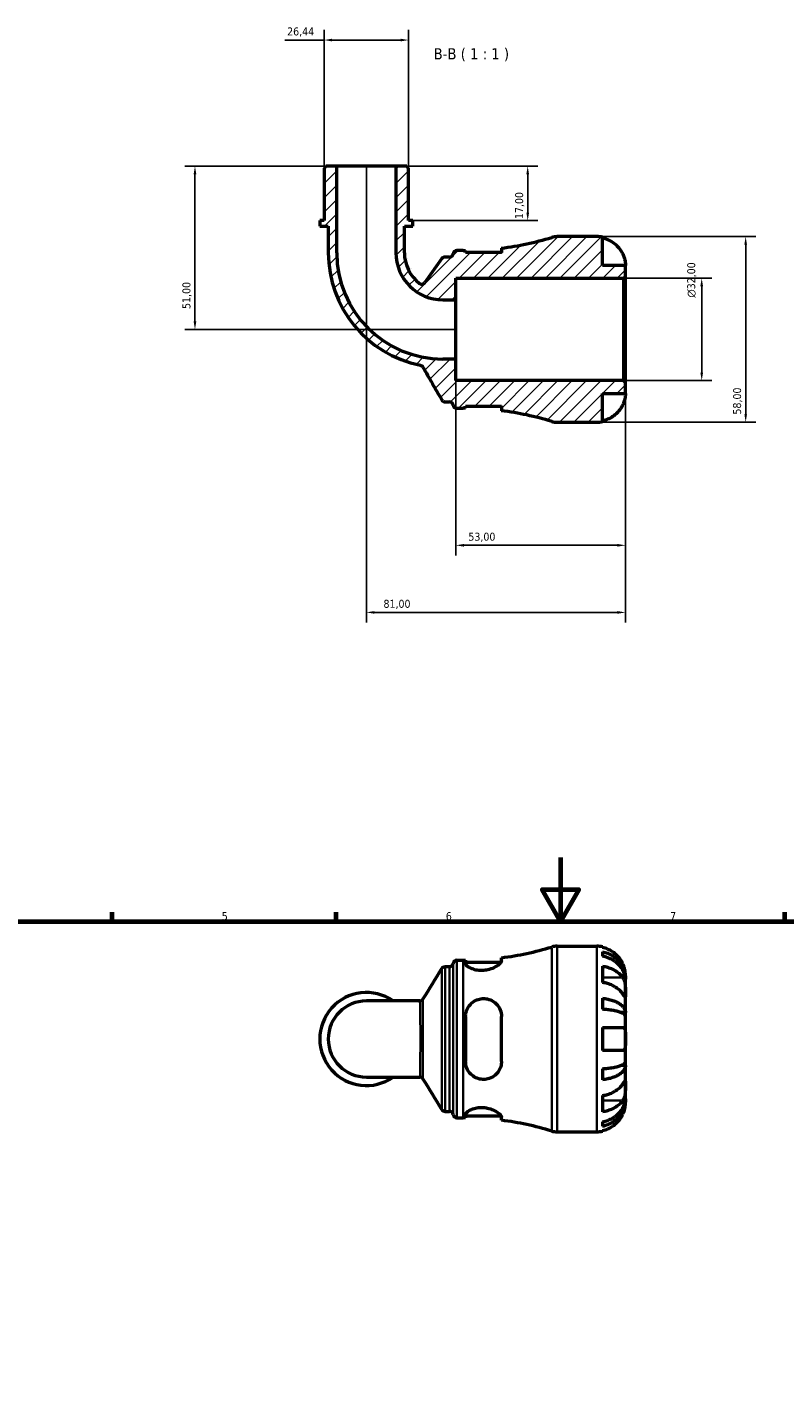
# Model space of a CAD drawing. Header units: millimetres. Extents: x 0 to 902, y 0 to 853.
# Tile 4 of 6: x 254 to 491, y 427 to 853. Entities that reach past the tile are written whole.
import ezdxf

# ---------------------------------------------------------------- set-up
doc = ezdxf.new("R2010")
doc.units = ezdxf.units.MM
for name, color, linetype, lineweight in [('Border (ISO)', 7, 'Continuous', 70), ('Dimension (ISO)', 7, 'Continuous', 25), ('Hatch (ISO)', 7, 'Continuous', 18), ('Symbol (ISO)', 7, 'Continuous', 25), ('Visible (ISO)', 7, 'Continuous', 50), ('Visible Narrow (ISO)', 7, 'Continuous', 35)]:
    doc.layers.add(name, color=color, linetype=linetype, lineweight=lineweight)
doc.styles.add('Label Text (ISO)', font='tahoma.ttf')
doc.styles.add('Note Text (ISO)', font='tahoma.ttf')
doc.dimstyles.new('Default (ISO)', dxfattribs={"dimtxt": 2.5, "dimasz": 2.5, "dimexe": 3.175, "dimexo": 0, "dimgap": 0.762, "dimtad": 1, "dimrnd": 1e-08, "dimzin": 0, "dimtxsty": 'Note Text (ISO)', "dimcen": 0.09, "dimdle": 10, "dimclrd": 256, "dimclre": 256, "dimclrt": 232, "dimazin": 0, "dimtfac": 1.40208, "dimtmove": 0, "dimatfit": 3, "dimfxl": 1, "dimtolj": 1, "dimtzin": 0, "dimlwd": -1, "dimlwe": -1, "dimarcsym": 0})

# ---------------------------------------------------------------- blocks, each defined once
blk = doc.blocks.new('Borders Default Border')
at = {"layer": 'Border (ISO)'}
for p, q in [((280.33, 574), (280.33, 576.9)), ((350.42, 574), (350.42, 576.9)), ((490.58, 574), (490.58, 576.9))]:
    blk.add_line(p, q, dxfattribs=at)
at = {"layer": 'Border (ISO)', "flags": 128}
for points in [[(420.5, 594), (420.5, 574), (414.73, 584), (426.27, 584), (420.5, 574)], [(20, 20), (20, 574), (821, 574), (821, 20), (20, 20)]]:
    blk.add_lwpolyline(points, dxfattribs=at)
at = {"layer": 'Border (ISO)', "color": 232, "true_color": 0xca0064, "char_height": 2.5, "attachment_point": 7, "style": 'Note Text (ISO)'}
for s, insert in [('5', (314.64, 574.35)), ('6', (384.66, 574.35)), ('7', (454.77, 574.4))]:
    blk.add_mtext(s, dxfattribs=dict(at, insert=insert))
blk = doc.blocks.new('*D7')
at = {"layer": 'Defpoints', "color": 0, "transparency": 16777216}
for p in [(440.24, 775), (464.65, 775), (440.24, 743)]:
    blk.add_point(p, dxfattribs=at)
at = {"layer": 'Dimension (ISO)', "transparency": 16777216}
for p, q in [((440.24, 775), (467.82, 775)), ((464.65, 745.5), (464.65, 772.5)), ((440.24, 743), (467.82, 743))]:
    blk.add_line(p, q, dxfattribs=at)
for points in [[(464.23, 772.5), (465.07, 772.5), (464.65, 775)], [(464.23, 745.5), (465.07, 745.5), (464.65, 743)]]:
    blk.add_solid(points, dxfattribs=at)
at = {"layer": 'Dimension (ISO)', "color": 232, "true_color": 0xca0064, "transparency": 16777216, "insert": (460.12, 768.94), "char_height": 2.5, "attachment_point": 1, "rotation": 90, "style": 'Note Text (ISO)'}
blk.add_mtext('\\A1;\\fAIGDT|b0|i0;\\H2.5000;\\ln\\fTahoma|b0|i0;\\H2.5000;32,00', dxfattribs=at)
blk = doc.blocks.new('*D8')
at = {"layer": 'Defpoints', "color": 0, "transparency": 16777216}
for p in [(346.6, 849.43), (346.6, 809.42), (373.04, 809.42)]:
    blk.add_point(p, dxfattribs=at)
at = {"layer": 'Dimension (ISO)', "transparency": 16777216}
for p, q in [((346.6, 849.43), (334.29, 849.43)), ((346.6, 809.42), (346.6, 852.61)), ((370.54, 849.43), (349.1, 849.43)), ((373.04, 809.42), (373.04, 852.61))]:
    blk.add_line(p, q, dxfattribs=at)
for points in [[(349.1, 849.85), (349.1, 849.01), (346.6, 849.43)], [(370.54, 849.85), (370.54, 849.01), (373.04, 849.43)]]:
    blk.add_solid(points, dxfattribs=at)
at = {"layer": 'Dimension (ISO)', "color": 232, "true_color": 0xca0064, "transparency": 16777216, "insert": (335.06, 853.37), "char_height": 2.5, "attachment_point": 1, "style": 'Note Text (ISO)'}
blk.add_mtext('\\A1;26,44', dxfattribs=at)
blk = doc.blocks.new('*D9')
at = {"layer": 'Defpoints', "color": 0, "transparency": 16777216}
for p in [(369.07, 810), (374.36, 793), (410.26, 793)]:
    blk.add_point(p, dxfattribs=at)
at = {"layer": 'Dimension (ISO)', "transparency": 16777216}
for p, q in [((369.07, 810), (413.44, 810)), ((410.26, 807.5), (410.26, 795.5)), ((374.36, 793), (413.44, 793))]:
    blk.add_line(p, q, dxfattribs=at)
for points in [[(409.84, 807.5), (410.68, 807.5), (410.26, 810)], [(409.84, 795.5), (410.68, 795.5), (410.26, 793)]]:
    blk.add_solid(points, dxfattribs=at)
at = {"layer": 'Dimension (ISO)', "color": 232, "true_color": 0xca0064, "transparency": 16777216, "insert": (406.33, 793.48), "char_height": 2.5, "attachment_point": 1, "rotation": 90, "style": 'Note Text (ISO)'}
blk.add_mtext('\\A1;17,00', dxfattribs=at)
blk = doc.blocks.new('*D10')
at = {"layer": 'Defpoints', "color": 0, "transparency": 16777216}
for p in [(350.56, 810), (306.25, 759), (387.82, 759)]:
    blk.add_point(p, dxfattribs=at)
at = {"layer": 'Dimension (ISO)', "transparency": 16777216}
for p, q in [((350.56, 810), (303.08, 810)), ((306.25, 807.5), (306.25, 761.5)), ((387.82, 759), (303.08, 759))]:
    blk.add_line(p, q, dxfattribs=at)
for points in [[(305.84, 807.5), (306.67, 807.5), (306.25, 810)], [(305.84, 761.5), (306.67, 761.5), (306.25, 759)]]:
    blk.add_solid(points, dxfattribs=at)
at = {"layer": 'Dimension (ISO)', "color": 232, "true_color": 0xca0064, "transparency": 16777216, "insert": (302.32, 765.39), "char_height": 2.5, "attachment_point": 1, "rotation": 90, "style": 'Note Text (ISO)'}
blk.add_mtext('\\A1;51,00', dxfattribs=at)
blk = doc.blocks.new('*D11')
at = {"layer": 'Defpoints', "color": 0, "transparency": 16777216}
for p in [(387.82, 749.74), (440.82, 742.42), (387.82, 691.53)]:
    blk.add_point(p, dxfattribs=at)
at = {"layer": 'Dimension (ISO)', "transparency": 16777216}
for p, q in [((387.82, 749.74), (387.82, 688.36)), ((440.82, 742.42), (440.82, 688.36)), ((438.32, 691.53), (390.32, 691.53))]:
    blk.add_line(p, q, dxfattribs=at)
for points in [[(390.32, 691.95), (390.32, 691.11), (387.82, 691.53)], [(438.32, 691.95), (438.32, 691.11), (440.82, 691.53)]]:
    blk.add_solid(points, dxfattribs=at)
at = {"layer": 'Dimension (ISO)', "color": 232, "true_color": 0xca0064, "transparency": 16777216, "insert": (391.72, 695.47), "char_height": 2.5, "attachment_point": 1, "style": 'Note Text (ISO)'}
blk.add_mtext('\\A1;53,00', dxfattribs=at)
blk = doc.blocks.new('*D12')
at = {"layer": 'Defpoints', "color": 0, "transparency": 16777216}
for p in [(359.82, 810), (440.82, 742.42), (359.82, 670.56)]:
    blk.add_point(p, dxfattribs=at)
at = {"layer": 'Dimension (ISO)', "transparency": 16777216}
for p, q in [((359.82, 810), (359.82, 667.38)), ((440.82, 742.42), (440.82, 667.38)), ((438.32, 670.56), (362.32, 670.56))]:
    blk.add_line(p, q, dxfattribs=at)
for points in [[(362.32, 670.97), (362.32, 670.14), (359.82, 670.56)], [(438.32, 670.97), (438.32, 670.14), (440.82, 670.56)]]:
    blk.add_solid(points, dxfattribs=at)
at = {"layer": 'Dimension (ISO)', "color": 232, "true_color": 0xca0064, "transparency": 16777216, "insert": (365.18, 674.5), "char_height": 2.5, "attachment_point": 1, "style": 'Note Text (ISO)'}
blk.add_mtext('\\A1;81,00', dxfattribs=at)
blk = doc.blocks.new('*D13')
at = {"layer": 'Defpoints', "color": 0, "transparency": 16777216}
for p in [(431.82, 788), (431.82, 730), (478.39, 730)]:
    blk.add_point(p, dxfattribs=at)
at = {"layer": 'Dimension (ISO)', "transparency": 16777216}
for p, q in [((431.82, 788), (481.57, 788)), ((478.39, 785.5), (478.39, 732.5)), ((431.82, 730), (481.57, 730))]:
    blk.add_line(p, q, dxfattribs=at)
for points in [[(477.98, 785.5), (478.81, 785.5), (478.39, 788)], [(477.98, 732.5), (478.81, 732.5), (478.39, 730)]]:
    blk.add_solid(points, dxfattribs=at)
at = {"layer": 'Dimension (ISO)', "color": 232, "true_color": 0xca0064, "transparency": 16777216, "insert": (474.45, 732.39), "char_height": 2.5, "attachment_point": 1, "rotation": 90, "style": 'Note Text (ISO)'}
blk.add_mtext('\\A1;58,00', dxfattribs=at)

msp = doc.modelspace()

# ---------------------------------------------------------------- hatches: boundary and pattern name
at = {"layer": 'Hatch (ISO)'}
h = msp.add_hatch(dxfattribs=at)
h.set_pattern_fill('ANSI31', color=256, scale=25.4, style=0)
h.set_pattern_definition([(45, (0, 0), (-2.245064, 2.245064), [])])
edge = h.paths.add_edge_path()
edge.add_ellipse((419.433, 735.795), major_axis=(-1.684, -5.55), ratio=1, start_angle=0, end_angle=16.87883)
edge.add_line((419.433, 729.995), (431.819, 729.995))
edge.add_ellipse((431.819, 738.995), major_axis=(0, -9), ratio=1, start_angle=0, end_angle=11.53696)
edge.add_line((433.619, 730.177), (433.619, 738.995))
edge.add_line((433.619, 738.995), (440.819, 738.995))
edge.add_line((440.819, 738.995), (440.819, 742.415))
edge.add_line((440.819, 742.415), (440.239, 742.995))
edge.add_line((440.239, 742.995), (387.819, 742.995))
edge.add_line((387.819, 742.995), (387.819, 749.741))
edge.add_line((387.819, 749.741), (383.754, 749.741))
edge.add_ellipse((383.754, 782.93), major_axis=(0, -33.189), ratio=1, start_angle=270, end_angle=360, ccw=False)
edge.add_line((350.565, 782.93), (350.565, 809.995))
edge.add_line((350.565, 809.995), (347.179, 809.995))
edge.add_line((347.179, 809.995), (346.599, 809.415))
edge.add_line((346.599, 809.415), (346.599, 792.995))
edge.add_line((346.599, 792.995), (345.277, 792.995))
edge.add_line((345.277, 792.995), (345.277, 791.295))
edge.add_line((345.277, 791.295), (347.921, 791.295))
edge.add_line((347.921, 791.295), (347.921, 782.93))
edge.add_ellipse((383.754, 782.93), major_axis=(-35.833, 0), ratio=1, start_angle=0, end_angle=78.65512)
edge.add_spline(control_points=[(376.705, 747.797), (376.792, 747.779), (376.877, 747.752), (377.039, 747.678), (377.116, 747.632), (377.306, 747.485), (377.406, 747.37), (377.482, 747.24)], knot_values=[-0.0987072, -0.0987072, -0.0987072, -0.0987072, -0.072011, -0.072011, -0.0453148, -0.0453148, 0, 0, 0, 0], degree=3, periodic=0)
edge.add_line((377.482, 747.24), (383.419, 736.955))
edge.add_spline(control_points=[(383.419, 736.955), (383.483, 736.845), (383.564, 736.746), (383.756, 736.578), (383.866, 736.51), (384.123, 736.405), (384.273, 736.375), (384.424, 736.375)], knot_values=[-0.1217887, -0.1217887, -0.1217887, -0.1217887, -0.0835517, -0.0835517, -0.0453148, -0.0453148, 0, 0, 0, 0], degree=3, periodic=0)
edge.add_line((384.424, 736.375), (385.792, 736.375))
edge.add_ellipse((385.792, 735.215), major_axis=(0, 1.16), ratio=1, start_angle=277.18076, end_angle=360, ccw=False)
edge.add_ellipse((388.094, 735.505), major_axis=(-1.151, -0.145), ratio=1, start_angle=0, end_angle=82.81924)
edge.add_line((388.094, 734.345), (390.114, 734.345))
edge.add_ellipse((390.114, 639.168), major_axis=(0, 95.177), ratio=1, start_angle=359.55452, end_angle=360, ccw=False)
edge.add_line((390.854, 734.342), (390.854, 734.985))
edge.add_line((390.854, 734.985), (402.054, 734.985))
edge.add_line((402.054, 734.985), (402.054, 733.593))
edge.add_ellipse((390.114, 639.168), major_axis=(11.94, 94.425), ratio=1, start_angle=350.32793, end_angle=360, ccw=False)
edge = h.paths.add_edge_path()
edge.add_ellipse((419.433, 782.195), major_axis=(0, 5.8), ratio=1, start_angle=0, end_angle=16.87883)
edge.add_ellipse((390.114, 878.822), major_axis=(27.635, -91.077), ratio=1, start_angle=350.32793, end_angle=360, ccw=False)
edge.add_line((402.054, 784.397), (402.054, 783.005))
edge.add_line((402.054, 783.005), (390.854, 783.005))
edge.add_line((390.854, 783.005), (390.854, 783.648))
edge.add_ellipse((390.114, 878.822), major_axis=(0.74, -95.174), ratio=1, start_angle=359.55452, end_angle=360, ccw=False)
edge.add_line((390.114, 783.645), (388.094, 783.645))
edge.add_ellipse((388.094, 782.485), major_axis=(0, 1.16), ratio=1, start_angle=0, end_angle=82.81924)
edge.add_ellipse((385.792, 782.775), major_axis=(1.151, -0.145), ratio=1, start_angle=277.18076, end_angle=360, ccw=False)
edge.add_line((385.792, 781.615), (384.355, 781.615))
edge.add_ellipse((384.355, 780.455), major_axis=(0, 1.16), ratio=1, start_angle=0, end_angle=54.7326)
edge.add_line((383.407, 781.125), (378.098, 773.617))
edge.add_ellipse((377.151, 774.287), major_axis=(0.947, -0.67), ratio=1, start_angle=267.88856, end_angle=360, ccw=False)
edge.add_ellipse((383.754, 782.93), major_axis=(-7.307, -9.565), ratio=1, start_angle=307.37884, end_angle=360, ccw=False)
edge.add_line((371.718, 782.93), (371.718, 791.295))
edge.add_line((371.718, 791.295), (374.362, 791.295))
edge.add_line((374.362, 791.295), (374.362, 792.995))
edge.add_line((374.362, 792.995), (373.04, 792.995))
edge.add_line((373.04, 792.995), (373.04, 809.415))
edge.add_line((373.04, 809.415), (372.46, 809.995))
edge.add_line((372.46, 809.995), (369.073, 809.995))
edge.add_line((369.073, 809.995), (369.073, 782.93))
edge.add_ellipse((383.754, 782.93), major_axis=(-14.681, 0), ratio=1, start_angle=0, end_angle=90)
edge.add_line((383.754, 768.25), (387.819, 768.25))
edge.add_line((387.819, 768.25), (387.819, 774.995))
edge.add_line((387.819, 774.995), (440.239, 774.995))
edge.add_line((440.239, 774.995), (440.819, 775.575))
edge.add_line((440.819, 775.575), (440.819, 778.995))
edge.add_line((440.819, 778.995), (433.619, 778.995))
edge.add_line((433.619, 778.995), (433.619, 787.813))
edge.add_ellipse((431.819, 778.995), major_axis=(1.8, 8.818), ratio=1, start_angle=0, end_angle=11.53696)
edge.add_line((431.819, 787.995), (419.433, 787.995))

# ---------------------------------------------------------------- linework, layer by layer
at = {"layer": 'Visible (ISO)'}
for p, q in [((347.179, 809.995), (346.599, 809.415)), ((346.599, 809.415), (346.599, 792.995)), ((350.565, 809.995), (347.179, 809.995)), ((350.565, 782.93), (350.565, 809.995)), ((369.073, 809.995), (350.565, 809.995)), ((372.46, 809.995), (369.073, 809.995)), ((369.073, 809.995), (369.073, 782.93)), ((373.04, 809.415), (372.46, 809.995)), ((373.04, 792.995), (373.04, 809.415)), ((346.599, 792.995), (345.277, 792.995)), ((345.277, 792.995), (345.277, 791.295)), ((345.277, 791.295), (347.921, 791.295)), ((347.921, 791.295), (347.921, 782.93)), ((371.718, 782.93), (371.718, 791.295)), ((371.718, 791.295), (374.362, 791.295)), ((374.362, 792.995), (373.04, 792.995)), ((374.362, 791.295), (374.362, 792.995)), ((431.819, 787.995), (419.433, 787.995)), ((433.619, 778.995), (433.619, 787.813)), ((383.407, 781.125), (378.098, 773.617)), ((385.792, 781.615), (384.355, 781.615)), ((390.114, 783.645), (388.094, 783.645)), ((390.854, 783.005), (390.854, 783.648)), ((402.054, 783.005), (390.854, 783.005)), ((402.054, 784.397), (402.054, 783.005)), ((440.819, 778.995), (433.619, 778.995)), ((440.819, 775.575), (440.819, 778.995)), ((387.819, 768.25), (387.819, 774.995)), ((387.819, 774.995), (440.239, 774.995)), ((440.239, 774.995), (440.819, 775.575)), ((440.239, 774.995), (440.239, 742.995)), ((440.819, 742.415), (440.819, 775.575)), ((383.754, 768.25), (387.819, 768.25)), ((387.819, 749.741), (387.819, 768.25)), ((387.819, 749.741), (383.754, 749.741)), ((387.819, 742.995), (387.819, 749.741)), ((440.239, 742.995), (387.819, 742.995)), ((440.819, 742.415), (440.239, 742.995)), ((433.619, 730.177), (433.619, 738.995)), ((433.619, 738.995), (440.819, 738.995)), ((440.819, 738.995), (440.819, 742.415)), ((384.424, 736.375), (385.792, 736.375)), ((388.094, 734.345), (390.114, 734.345)), ((390.854, 734.342), (390.854, 734.985)), ((390.854, 734.985), (402.054, 734.985)), ((402.054, 734.985), (402.054, 733.593)), ((419.433, 729.995), (431.819, 729.995)), ((419.433, 566.238), (431.819, 566.238)), ((433.619, 566.056), (433.619, 565.83)), ((433.619, 564.523), (433.619, 563.09)), ((384.405, 559.858), (385.792, 559.858)), ((388.094, 561.888), (390.114, 561.888)), ((390.854, 561.891), (390.854, 560.864)), ((390.854, 561.248), (401.923, 561.248)), ((402.054, 561.645), (402.054, 562.64)), ((433.619, 560.001), (433.619, 554.91)), ((440.819, 555.951), (440.801, 555.951)), ((440.819, 555.951), (440.819, 557.238)), ((440.819, 555.461), (440.819, 555.951)), ((440.819, 551.38), (440.819, 555.461)), ((440.819, 545.479), (440.819, 551.38)), ((376.543, 549.136), (359.819, 549.136)), ((433.619, 549.973), (433.619, 546.513)), ((390.854, 544.278), (390.854, 530.198)), ((402.054, 530.198), (402.054, 544.278)), ((440.819, 545.479), (439.494, 545.479)), ((440.819, 544.296), (440.819, 545.479)), ((440.819, 537.238), (440.819, 544.296)), ((433.619, 540.838), (433.619, 533.638)), ((440.819, 530.18), (440.819, 537.238)), ((440.819, 528.997), (440.819, 530.18)), ((359.819, 525.34), (376.543, 525.34)), ((433.619, 527.963), (433.619, 524.503)), ((440.819, 528.997), (439.494, 528.997)), ((440.819, 523.096), (440.819, 528.997)), ((440.819, 519.015), (440.819, 523.096)), ((433.619, 519.566), (433.619, 514.475)), ((440.819, 518.525), (440.801, 518.525)), ((440.819, 518.525), (440.819, 519.015)), ((440.819, 517.238), (440.819, 518.525)), ((384.405, 514.618), (385.792, 514.618)), ((388.094, 512.588), (390.114, 512.588)), ((390.854, 513.612), (390.854, 512.585)), ((390.854, 513.228), (401.923, 513.228)), ((402.054, 511.836), (402.054, 512.831)), ((419.433, 508.238), (431.819, 508.238)), ((433.619, 511.386), (433.619, 509.953)), ((433.619, 508.646), (433.619, 508.42))]:
    msp.add_line(p, q, dxfattribs=at)
for centre, radius, start, end in [((390.114, 878.822), 95.177, 277.20677, 286.87883), ((419.433, 782.195), 5.8, 90, 106.87883), ((431.819, 778.995), 9, 78.46304, 90), ((383.754, 782.93), 35.833, 180, 258.65512), ((383.754, 782.93), 33.189, 180, 270), ((383.754, 782.93), 14.681, 180, 270), ((383.754, 782.93), 12.037, 180, 232.62116), ((384.355, 780.455), 1.16, 90, 144.7326), ((385.792, 782.775), 1.16, 270, 352.81924), ((388.094, 782.485), 1.16, 90, 172.81924), ((390.114, 878.822), 95.177, 270, 270.44548), ((377.151, 774.287), 1.16, 232.62116, 324.7326), ((385.792, 735.215), 1.16, 7.18076, 90), ((388.094, 735.505), 1.16, 187.18076, 270), ((390.114, 639.168), 95.177, 89.55452, 90), ((390.114, 639.168), 95.177, 73.12117, 82.79323), ((419.433, 735.795), 5.8, 253.12117, 270), ((431.819, 738.995), 9, 270, 281.53696), ((390.114, 657.065), 95.177, 277.20677, 286.87883), ((419.433, 560.438), 5.8, 90, 106.87883), ((431.819, 557.238), 9, 78.46304, 90), ((385.792, 561.018), 1.16, 270, 352.81924), ((388.094, 560.728), 1.16, 90, 172.81924), ((390.114, 657.065), 95.177, 270, 270.44548), ((359.819, 537.238), 14.543, 54.9032, 305.0968), ((359.819, 537.238), 11.898, 90, 270), ((385.792, 513.458), 1.16, 7.18076, 90), ((388.094, 513.748), 1.16, 187.18076, 270), ((390.114, 417.411), 95.177, 89.55452, 90), ((390.114, 417.411), 95.177, 73.12117, 82.79323), ((419.433, 514.038), 5.8, 253.12117, 270), ((431.819, 517.238), 9, 270, 281.53696)]:
    msp.add_arc(centre, radius, start, end, dxfattribs=at)
for points, knots in [([(433.619, 787.588), (434.194, 787.469), (434.755, 787.292), (435.765, 786.872), (436.304, 786.588), (437.31, 785.912), (437.777, 785.52), (438.564, 784.73), (438.955, 784.257), (439.541, 783.375), (439.76, 782.983), (439.943, 782.595)], [0.17075309, 0.17075309, 0.17075309, 0.17075309, 0.33215152, 0.33215152, 0.49888818, 0.49888818, 0.66562485, 0.66562485, 0.83351137, 0.83351137, 0.95687373, 0.95687373, 0.95687373, 0.95687373]), ([(401.923, 783.005), (401.936, 783.026), (401.947, 783.046), (402.021, 783.189), (402.054, 783.301), (402.054, 783.402)], [-0.23216174, -0.23216174, -0.23216174, -0.23216174, -0.21401605, -0.21401605, -0.10425246, -0.10425246, -0.10425246, -0.10425246]), ([(439.943, 782.595), (439.945, 782.591), (439.947, 782.588), (440.037, 782.395), (440.12, 782.204), (440.264, 781.842), (440.326, 781.674), (440.45, 781.302), (440.51, 781.102), (440.648, 780.572), (440.707, 780.263), (440.79, 779.689), (440.806, 779.443), (440.821, 779.09), (440.819, 778.995), (440.819, 778.995)], [-0.58332629, -0.58332629, -0.58332629, -0.58332629, -0.58206847, -0.58206847, -0.51861604, -0.51861604, -0.4628074, -0.4628074, -0.39473272, -0.39473272, -0.27692423, -0.27692423, -0.14288351, -0.14288351, 0, 0, 0, 0]), ([(376.705, 747.797), (376.792, 747.779), (376.877, 747.752), (377.039, 747.678), (377.116, 747.632), (377.306, 747.485), (377.406, 747.37), (377.482, 747.24)], [-0.098707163, -0.098707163, -0.098707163, -0.098707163, -0.072010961, -0.072010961, -0.045314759, -0.045314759, 0, 0, 0, 0]), ([(377.482, 747.24), (378.483, 745.505), (379.484, 743.771), (381.463, 740.343), (382.441, 738.649), (383.419, 736.955)], [-1.2545093, -1.2545093, -1.2545093, -1.2545093, -0.6537286, -0.6537286, -0.0669726, -0.0669726, -0.0669726, -0.0669726]), ([(440.819, 738.995), (440.819, 738.995), (440.819, 738.962), (440.817, 738.827), (440.815, 738.72), (440.792, 738.362), (440.764, 738.069), (440.657, 737.475), (440.597, 737.207), (440.459, 736.715), (440.39, 736.499), (440.23, 736.056), (440.139, 735.83), (440.008, 735.536), (439.976, 735.465), (439.943, 735.395)], [-2.49913258, -2.49913258, -2.49913258, -2.49913258, -2.41505436, -2.41505436, -2.32384732, -2.32384732, -2.1841143, -2.1841143, -2.08674766, -2.08674766, -2.01440674, -2.01440674, -1.93994266, -1.93994266, -1.91637503, -1.91637503, -1.91637503, -1.91637503]), ([(383.419, 736.955), (383.483, 736.845), (383.564, 736.746), (383.756, 736.578), (383.866, 736.51), (384.123, 736.405), (384.273, 736.375), (384.424, 736.375)], [-0.12178868, -0.12178868, -0.12178868, -0.12178868, -0.08355172, -0.08355172, -0.04531476, -0.04531476, 0, 0, 0, 0]), ([(402.054, 734.588), (402.054, 734.656), (402.039, 734.729), (401.989, 734.864), (401.96, 734.923), (401.923, 734.985)], [-1.97653697, -1.97653697, -1.97653697, -1.97653697, -1.90304873, -1.90304873, -1.84872421, -1.84872421, -1.84872421, -1.84872421]), ([(439.943, 735.395), (439.76, 735.007), (439.541, 734.615), (438.955, 733.733), (438.564, 733.261), (437.777, 732.47), (437.31, 732.078), (436.304, 731.403), (435.765, 731.119), (434.755, 730.698), (434.194, 730.521), (433.619, 730.403)], [4.42788405, 4.42788405, 4.42788405, 4.42788405, 4.5512464, 4.5512464, 4.71913293, 4.71913293, 4.88586959, 4.88586959, 5.05260626, 5.05260626, 5.21400469, 5.21400469, 5.21400469, 5.21400469]), ([(439.943, 560.838), (439.76, 561.226), (439.541, 561.618), (438.955, 562.5), (438.564, 562.973), (437.777, 563.763), (437.31, 564.155), (436.304, 564.831), (435.765, 565.115), (434.755, 565.535), (434.194, 565.712), (433.619, 565.83)], [4.42788405, 4.42788405, 4.42788405, 4.42788405, 4.5512464, 4.5512464, 4.71913293, 4.71913293, 4.88586959, 4.88586959, 5.05260626, 5.05260626, 5.21400469, 5.21400469, 5.21400469, 5.21400469]), ([(433.619, 564.523), (434.196, 564.408), (434.76, 564.236), (435.772, 563.83), (436.311, 563.556), (437.318, 562.903), (437.786, 562.525), (438.571, 561.763), (438.962, 561.308), (439.636, 560.33), (439.919, 559.806), (440.345, 558.808), (440.527, 558.241), (440.764, 557.083), (440.819, 556.492), (440.819, 555.951)], [0.1707461, 0.1707461, 0.1707461, 0.1707461, 0.33284, 0.33284, 0.4994944, 0.4994944, 0.6661487, 0.6661487, 0.8332087, 0.8332087, 1.0002688, 1.0002688, 1.1679728, 1.1679728, 1.3356767, 1.3356767, 1.3356767, 1.3356767]), ([(383.415, 559.302), (383.433, 559.332), (383.454, 559.365), (383.511, 559.439), (383.546, 559.48), (383.638, 559.57), (383.695, 559.619), (383.843, 559.717), (383.935, 559.764), (384.152, 559.836), (384.278, 559.858), (384.405, 559.858)], [3.1395335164, 3.1395335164, 3.1395335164, 3.1395335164, 3.1399479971, 3.1399479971, 3.1403624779, 3.1403624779, 3.1407769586, 3.1407769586, 3.1411914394, 3.1411914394, 3.1416059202, 3.1416059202, 3.1416059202, 3.1416059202]), ([(402.054, 561.645), (402.054, 561.577), (402.039, 561.504), (401.933, 561.218), (401.753, 560.978), (401.152, 560.402), (400.683, 560.06), (399.564, 559.445), (398.926, 559.17), (397.683, 558.813), (397.116, 558.703), (395.997, 558.606), (395.465, 558.611), (394.347, 558.727), (393.788, 558.852), (392.677, 559.217), (392.163, 559.473), (391.351, 560.015), (391.066, 560.302), (390.881, 560.668), (390.854, 560.769), (390.854, 560.864)], [-1.976537, -1.976537, -1.976537, -1.976537, -1.9030487, -1.9030487, -1.7054356, -1.7054356, -1.457634, -1.457634, -1.2250225, -1.2250225, -1.0491036, -1.0491036, -0.8871083, -0.8871083, -0.6981528, -0.6981528, -0.4672574, -0.4672574, -0.2235738, -0.2235738, -0.1232095, -0.1232095, -0.1232095, -0.1232095]), ([(440.819, 555.461), (440.819, 555.943), (440.764, 556.469), (440.527, 557.499), (440.345, 558.004), (439.919, 558.892), (439.636, 559.358), (438.962, 560.229), (438.571, 560.633), (437.786, 561.312), (437.318, 561.648), (436.311, 562.229), (435.772, 562.473), (434.76, 562.835), (434.196, 562.988), (433.619, 563.09)], [4.0142509, 4.0142509, 4.0142509, 4.0142509, 4.1819549, 4.1819549, 4.3496588, 4.3496588, 4.5167189, 4.5167189, 4.6837789, 4.6837789, 4.8504333, 4.8504333, 5.0170876, 5.0170876, 5.1791816, 5.1791816, 5.1791816, 5.1791816]), ([(433.619, 560.001), (434.194, 559.918), (434.755, 559.792), (435.765, 559.495), (436.304, 559.294), (437.31, 558.817), (437.777, 558.54), (438.564, 557.981), (438.955, 557.647), (439.541, 557.023), (439.76, 556.745), (439.943, 556.471)], [0.17075309, 0.17075309, 0.17075309, 0.17075309, 0.33215152, 0.33215152, 0.49888818, 0.49888818, 0.66562485, 0.66562485, 0.83351137, 0.83351137, 0.95687373, 0.95687373, 0.95687373, 0.95687373]), ([(440.819, 557.238), (440.819, 557.238), (440.819, 557.271), (440.817, 557.406), (440.815, 557.513), (440.792, 557.871), (440.764, 558.164), (440.657, 558.759), (440.597, 559.026), (440.459, 559.518), (440.39, 559.734), (440.23, 560.177), (440.139, 560.403), (440.008, 560.697), (439.976, 560.768), (439.943, 560.838)], [-2.49913258, -2.49913258, -2.49913258, -2.49913258, -2.41505436, -2.41505436, -2.32384732, -2.32384732, -2.1841143, -2.1841143, -2.08674766, -2.08674766, -2.01440674, -2.01440674, -1.93994266, -1.93994266, -1.91637503, -1.91637503, -1.91637503, -1.91637503]), ([(439.943, 551.38), (439.76, 551.654), (439.541, 551.932), (438.955, 552.555), (438.564, 552.889), (437.777, 553.449), (437.31, 553.726), (436.304, 554.203), (435.765, 554.404), (434.755, 554.701), (434.194, 554.827), (433.619, 554.91)], [4.42788405, 4.42788405, 4.42788405, 4.42788405, 4.5512464, 4.5512464, 4.71913293, 4.71913293, 4.88586959, 4.88586959, 5.05260626, 5.05260626, 5.21400469, 5.21400469, 5.21400469, 5.21400469]), ([(439.943, 556.471), (440.002, 556.383), (440.059, 556.289), (440.209, 556.011), (440.296, 555.816), (440.452, 555.389), (440.52, 555.158), (440.654, 554.578), (440.708, 554.225), (440.789, 553.419), (440.806, 552.973), (440.821, 552.116), (440.819, 551.717), (440.819, 551.38)], [-0.58004807, -0.58004807, -0.58004807, -0.58004807, -0.5384523, -0.5384523, -0.46383793, -0.46383793, -0.3862639, -0.3862639, -0.27840269, -0.27840269, -0.14277912, -0.14277912, 0, 0, 0, 0]), ([(440.819, 551.38), (440.819, 551.197), (440.819, 551.034), (440.818, 550.745), (440.816, 550.623), (440.801, 550.401), (440.783, 550.332), (440.707, 550.32), (440.651, 550.37), (440.514, 550.542), (440.446, 550.637), (440.289, 550.864), (440.201, 550.995), (440.052, 551.217), (439.999, 551.297), (439.943, 551.38)], [0, 0, 0, 0, 0.07774953, 0.07774953, 0.16081914, 0.16081914, 0.27783798, 0.27783798, 0.3882896, 0.3882896, 0.46542959, 0.46542959, 0.54035429, 0.54035429, 0.57953204, 0.57953204, 0.57953204, 0.57953204]), ([(376.543, 549.136), (376.663, 549.136), (376.784, 549.156), (376.997, 549.223), (377.088, 549.269), (377.238, 549.364), (377.297, 549.413), (377.392, 549.504), (377.428, 549.546), (377.487, 549.622), (377.509, 549.656), (377.528, 549.686)], [-1.55254514, -1.55254514, -1.55254514, -1.55254514, -1.548758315, -1.548758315, -1.54497149, -1.54497149, -1.541184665, -1.541184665, -1.53739784, -1.53739784, -1.533611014, -1.533611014, -1.533611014, -1.533611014]), ([(390.854, 544.278), (390.854, 544.488), (390.866, 544.697), (390.962, 545.552), (391.147, 546.177), (391.743, 547.387), (392.175, 547.961), (393.197, 548.88), (393.768, 549.238), (394.909, 549.688), (395.445, 549.814), (396.548, 549.904), (397.095, 549.867), (398.29, 549.612), (398.907, 549.354), (400.132, 548.576), (400.702, 548.011), (401.535, 546.742), (401.819, 546.051), (402.021, 544.974), (402.054, 544.628), (402.054, 544.278)], [-1.9566469, -1.9566469, -1.9566469, -1.9566469, -1.8907363, -1.8907363, -1.685466, -1.685466, -1.4592397, -1.4592397, -1.2519448, -1.2519448, -1.0855647, -1.0855647, -0.9191225, -0.9191225, -0.710223, -0.710223, -0.4527267, -0.4527267, -0.2140161, -0.2140161, -0.1042525, -0.1042525, -0.1042525, -0.1042525]), ([(433.619, 549.973), (434.196, 549.913), (434.76, 549.822), (435.772, 549.609), (436.311, 549.466), (437.318, 549.124), (437.786, 548.925), (438.571, 548.526), (438.962, 548.288), (439.636, 547.775), (439.919, 547.5), (440.345, 546.977), (440.527, 546.68), (440.764, 546.073), (440.819, 545.763), (440.819, 545.479)], [0.1707461, 0.1707461, 0.1707461, 0.1707461, 0.33284, 0.33284, 0.4994944, 0.4994944, 0.6661487, 0.6661487, 0.8332087, 0.8332087, 1.0002688, 1.0002688, 1.1679728, 1.1679728, 1.3356767, 1.3356767, 1.3356767, 1.3356767]), ([(440.819, 544.296), (440.819, 544.436), (440.764, 544.589), (440.527, 544.889), (440.345, 545.035), (439.919, 545.293), (439.636, 545.429), (438.962, 545.682), (438.571, 545.799), (437.786, 545.997), (437.318, 546.094), (436.311, 546.263), (435.772, 546.334), (434.76, 546.439), (434.196, 546.484), (433.619, 546.513)], [4.0142509, 4.0142509, 4.0142509, 4.0142509, 4.1819549, 4.1819549, 4.3496588, 4.3496588, 4.5167189, 4.5167189, 4.6837789, 4.6837789, 4.8504333, 4.8504333, 5.0170876, 5.0170876, 5.1791816, 5.1791816, 5.1791816, 5.1791816]), ([(433.619, 540.838), (434.194, 540.838), (434.755, 540.838), (435.765, 540.838), (436.304, 540.838), (437.31, 540.838), (437.777, 540.838), (438.564, 540.838), (438.955, 540.838), (439.541, 540.838), (439.76, 540.838), (439.943, 540.838)], [0.17075309, 0.17075309, 0.17075309, 0.17075309, 0.33215152, 0.33215152, 0.49888818, 0.49888818, 0.66562485, 0.66562485, 0.83351137, 0.83351137, 0.95687373, 0.95687373, 0.95687373, 0.95687373]), ([(439.943, 540.838), (440.011, 540.838), (440.075, 540.829), (440.224, 540.786), (440.305, 540.74), (440.454, 540.603), (440.52, 540.508), (440.653, 540.217), (440.708, 539.999), (440.789, 539.417), (440.806, 539.038), (440.821, 538.184), (440.819, 537.713), (440.819, 537.238)], [-0.57647647, -0.57647647, -0.57647647, -0.57647647, -0.52968676, -0.52968676, -0.46054026, -0.46054026, -0.38562403, -0.38562403, -0.27730827, -0.27730827, -0.14258086, -0.14258086, 0, 0, 0, 0]), ([(439.943, 533.638), (439.76, 533.638), (439.541, 533.638), (438.955, 533.638), (438.564, 533.638), (437.777, 533.638), (437.31, 533.638), (436.304, 533.638), (435.765, 533.638), (434.755, 533.638), (434.194, 533.638), (433.619, 533.638)], [4.42788405, 4.42788405, 4.42788405, 4.42788405, 4.5512464, 4.5512464, 4.71913293, 4.71913293, 4.88586959, 4.88586959, 5.05260626, 5.05260626, 5.21400469, 5.21400469, 5.21400469, 5.21400469]), ([(440.819, 537.238), (440.819, 536.958), (440.819, 536.678), (440.817, 536.11), (440.815, 535.825), (440.792, 535.147), (440.764, 534.785), (440.657, 534.282), (440.597, 534.112), (440.459, 533.881), (440.39, 533.804), (440.23, 533.692), (440.139, 533.657), (440.008, 533.64), (439.976, 533.638), (439.943, 533.638)], [-2.49913258, -2.49913258, -2.49913258, -2.49913258, -2.41505436, -2.41505436, -2.32384732, -2.32384732, -2.1841143, -2.1841143, -2.08674766, -2.08674766, -2.01440674, -2.01440674, -1.93994266, -1.93994266, -1.91637503, -1.91637503, -1.91637503, -1.91637503]), ([(402.054, 530.198), (402.054, 529.964), (402.039, 529.731), (401.933, 528.88), (401.753, 528.287), (401.152, 527.057), (400.683, 526.449), (399.564, 525.486), (398.926, 525.118), (397.683, 524.705), (397.116, 524.607), (395.997, 524.591), (395.465, 524.66), (394.347, 524.972), (393.788, 525.236), (392.677, 525.998), (392.163, 526.528), (391.351, 527.77), (391.066, 528.49), (390.881, 529.561), (390.854, 529.879), (390.854, 530.198)], [-1.976537, -1.976537, -1.976537, -1.976537, -1.9030487, -1.9030487, -1.7054356, -1.7054356, -1.457634, -1.457634, -1.2250225, -1.2250225, -1.0491036, -1.0491036, -0.8871083, -0.8871083, -0.6981528, -0.6981528, -0.4672574, -0.4672574, -0.2235738, -0.2235738, -0.1232095, -0.1232095, -0.1232095, -0.1232095]), ([(433.619, 527.963), (434.196, 527.992), (434.76, 528.037), (435.772, 528.142), (436.311, 528.213), (437.318, 528.382), (437.786, 528.479), (438.571, 528.677), (438.962, 528.794), (439.636, 529.047), (439.919, 529.183), (440.345, 529.441), (440.527, 529.587), (440.764, 529.887), (440.819, 530.04), (440.819, 530.18)], [0.1707461, 0.1707461, 0.1707461, 0.1707461, 0.33284, 0.33284, 0.4994944, 0.4994944, 0.6661487, 0.6661487, 0.8332087, 0.8332087, 1.0002688, 1.0002688, 1.1679728, 1.1679728, 1.3356767, 1.3356767, 1.3356767, 1.3356767]), ([(377.528, 524.79), (377.509, 524.82), (377.487, 524.854), (377.428, 524.93), (377.392, 524.972), (377.297, 525.063), (377.238, 525.112), (377.088, 525.207), (376.997, 525.253), (376.784, 525.32), (376.663, 525.34), (376.543, 525.34)], [1.533621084, 1.533621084, 1.533621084, 1.533621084, 1.537407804, 1.537407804, 1.541194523, 1.541194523, 1.544981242, 1.544981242, 1.548767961, 1.548767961, 1.552554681, 1.552554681, 1.552554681, 1.552554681]), ([(440.819, 528.997), (440.819, 528.713), (440.764, 528.403), (440.527, 527.796), (440.345, 527.499), (439.919, 526.976), (439.636, 526.701), (438.962, 526.188), (438.571, 525.95), (437.786, 525.551), (437.318, 525.352), (436.311, 525.01), (435.772, 524.867), (434.76, 524.654), (434.196, 524.563), (433.619, 524.503)], [4.0142509, 4.0142509, 4.0142509, 4.0142509, 4.1819549, 4.1819549, 4.3496588, 4.3496588, 4.5167189, 4.5167189, 4.6837789, 4.6837789, 4.8504333, 4.8504333, 5.0170876, 5.0170876, 5.1791816, 5.1791816, 5.1791816, 5.1791816]), ([(433.619, 519.566), (434.194, 519.649), (434.755, 519.775), (435.765, 520.072), (436.304, 520.273), (437.31, 520.75), (437.777, 521.027), (438.564, 521.586), (438.955, 521.92), (439.541, 522.544), (439.76, 522.822), (439.943, 523.096)], [0.17075309, 0.17075309, 0.17075309, 0.17075309, 0.33215152, 0.33215152, 0.49888818, 0.49888818, 0.66562485, 0.66562485, 0.83351137, 0.83351137, 0.95687373, 0.95687373, 0.95687373, 0.95687373]), ([(439.943, 523.096), (440.002, 523.184), (440.059, 523.269), (440.209, 523.494), (440.296, 523.623), (440.452, 523.849), (440.52, 523.942), (440.654, 524.108), (440.708, 524.156), (440.789, 524.143), (440.806, 524.051), (440.821, 523.699), (440.819, 523.432), (440.819, 523.096)], [-0.58004807, -0.58004807, -0.58004807, -0.58004807, -0.5384523, -0.5384523, -0.46383793, -0.46383793, -0.3862639, -0.3862639, -0.27840269, -0.27840269, -0.14277912, -0.14277912, 0, 0, 0, 0]), ([(440.819, 523.096), (440.819, 522.913), (440.819, 522.71), (440.818, 522.259), (440.816, 522.009), (440.801, 521.381), (440.783, 520.996), (440.707, 520.242), (440.651, 519.881), (440.514, 519.296), (440.446, 519.066), (440.289, 518.641), (440.201, 518.447), (440.052, 518.176), (439.999, 518.088), (439.943, 518.005)], [0, 0, 0, 0, 0.07774953, 0.07774953, 0.16081914, 0.16081914, 0.27783798, 0.27783798, 0.3882896, 0.3882896, 0.46542959, 0.46542959, 0.54035429, 0.54035429, 0.57953204, 0.57953204, 0.57953204, 0.57953204]), ([(433.619, 511.386), (434.196, 511.488), (434.76, 511.641), (435.772, 512.003), (436.311, 512.247), (437.318, 512.828), (437.786, 513.164), (438.571, 513.843), (438.962, 514.247), (439.636, 515.117), (439.919, 515.584), (440.345, 516.472), (440.527, 516.977), (440.764, 518.007), (440.819, 518.533), (440.819, 519.015)], [0.1707461, 0.1707461, 0.1707461, 0.1707461, 0.33284, 0.33284, 0.4994944, 0.4994944, 0.6661487, 0.6661487, 0.8332087, 0.8332087, 1.0002688, 1.0002688, 1.1679728, 1.1679728, 1.3356767, 1.3356767, 1.3356767, 1.3356767]), ([(440.819, 518.525), (440.819, 517.984), (440.764, 517.393), (440.527, 516.235), (440.345, 515.668), (439.919, 514.67), (439.636, 514.146), (438.962, 513.168), (438.571, 512.713), (437.786, 511.951), (437.318, 511.573), (436.311, 510.92), (435.772, 510.646), (434.76, 510.24), (434.196, 510.068), (433.619, 509.953)], [4.0142509, 4.0142509, 4.0142509, 4.0142509, 4.1819549, 4.1819549, 4.3496588, 4.3496588, 4.5167189, 4.5167189, 4.6837789, 4.6837789, 4.8504333, 4.8504333, 5.0170876, 5.0170876, 5.1791816, 5.1791816, 5.1791816, 5.1791816]), ([(439.943, 518.005), (439.76, 517.731), (439.541, 517.453), (438.955, 516.829), (438.564, 516.495), (437.777, 515.936), (437.31, 515.659), (436.304, 515.181), (435.765, 514.981), (434.755, 514.684), (434.194, 514.558), (433.619, 514.475)], [4.42788405, 4.42788405, 4.42788405, 4.42788405, 4.5512464, 4.5512464, 4.71913293, 4.71913293, 4.88586959, 4.88586959, 5.05260626, 5.05260626, 5.21400469, 5.21400469, 5.21400469, 5.21400469]), ([(439.943, 513.638), (440.011, 513.781), (440.075, 513.925), (440.224, 514.285), (440.305, 514.499), (440.454, 514.94), (440.52, 515.164), (440.653, 515.69), (440.708, 515.976), (440.789, 516.539), (440.806, 516.788), (440.821, 517.144), (440.819, 517.238), (440.819, 517.238)], [-0.57647647, -0.57647647, -0.57647647, -0.57647647, -0.52968676, -0.52968676, -0.46054026, -0.46054026, -0.38562403, -0.38562403, -0.27730827, -0.27730827, -0.14258086, -0.14258086, 0, 0, 0, 0]), ([(384.405, 514.618), (384.281, 514.618), (384.158, 514.639), (383.942, 514.708), (383.849, 514.756), (383.699, 514.853), (383.641, 514.902), (383.549, 514.993), (383.513, 515.034), (383.456, 515.109), (383.434, 515.142), (383.416, 515.172), (383.415, 515.173), (383.415, 515.174)], [6.2831886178, 6.2831886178, 6.2831886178, 6.2831886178, 6.2835928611, 6.2835928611, 6.2840073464, 6.2840073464, 6.2844218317, 6.2844218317, 6.2848363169, 6.2848363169, 6.2852508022, 6.2852508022, 6.2852610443, 6.2852610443, 6.2852610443, 6.2852610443]), ([(390.854, 513.612), (390.854, 513.674), (390.866, 513.74), (390.962, 514.018), (391.147, 514.252), (391.743, 514.749), (392.175, 515.013), (393.197, 515.45), (393.768, 515.627), (394.909, 515.824), (395.445, 515.866), (396.548, 515.84), (397.095, 515.772), (398.29, 515.515), (398.907, 515.303), (400.132, 514.753), (400.702, 514.401), (401.535, 513.741), (401.819, 513.432), (402.021, 513.044), (402.054, 512.932), (402.054, 512.831)], [-1.9566469, -1.9566469, -1.9566469, -1.9566469, -1.8907363, -1.8907363, -1.685466, -1.685466, -1.4592397, -1.4592397, -1.2519448, -1.2519448, -1.0855647, -1.0855647, -0.9191225, -0.9191225, -0.710223, -0.710223, -0.4527267, -0.4527267, -0.2140161, -0.2140161, -0.1042525, -0.1042525, -0.1042525, -0.1042525]), ([(433.619, 508.646), (434.194, 508.764), (434.755, 508.941), (435.765, 509.361), (436.304, 509.645), (437.31, 510.321), (437.777, 510.713), (438.564, 511.503), (438.955, 511.976), (439.541, 512.858), (439.76, 513.25), (439.943, 513.638)], [0.17075309, 0.17075309, 0.17075309, 0.17075309, 0.33215152, 0.33215152, 0.49888818, 0.49888818, 0.66562485, 0.66562485, 0.83351137, 0.83351137, 0.95687373, 0.95687373, 0.95687373, 0.95687373])]:
    msp.add_open_spline(points, degree=3, knots=knots, dxfattribs=at)
for points in [[(377.528, 549.686), (379.497, 552.886), (381.456, 556.094), (383.415, 559.302)], [(383.415, 515.174), (381.456, 518.382), (379.497, 521.59), (377.528, 524.79)]]:
    msp.add_open_spline(points, degree=3, dxfattribs=at)
at = {"layer": 'Visible Narrow (ISO)'}
for p, q in [((417.749, 508.842), (417.749, 565.634)), ((419.433, 565.881), (419.433, 508.595)), ((431.819, 508.595), (431.819, 565.881)), ((385.792, 514.896), (385.792, 559.579)), ((386.943, 560.582), (386.943, 513.894)), ((388.094, 561.585), (388.094, 512.891)), ((390.114, 512.891), (390.114, 561.585)), ((439.627, 556.471), (433.935, 556.471)), ((439.627, 518.005), (433.935, 518.005))]:
    msp.add_line(p, q, dxfattribs=at)
for points, knots in [([(383.416, 559.031), (383.416, 558.591), (383.417, 557.621), (383.418, 554.29), (383.418, 551.587), (383.419, 545.37), (383.419, 541.91), (383.419, 534.771), (383.419, 531.094), (383.419, 524.462), (383.418, 521.526), (383.417, 517.335), (383.417, 515.983), (383.416, 515.444)], [3.2968199, 3.2968199, 3.2968199, 3.2968199, 3.6786306, 3.6786306, 4.1813549, 4.1813549, 4.6595419, 4.6595419, 5.1545667, 5.1545667, 5.6582453, 5.6582453, 6.1279747, 6.1279747, 6.1279747, 6.1279747]), ([(384.409, 514.896), (384.413, 515.449), (384.415, 516.829), (384.42, 521.115), (384.422, 524.127), (384.423, 530.932), (384.424, 534.706), (384.424, 542.033), (384.423, 545.584), (384.421, 551.962), (384.419, 554.735), (384.414, 558.139), (384.412, 559.128), (384.409, 559.579)], [-6.1261095, -6.1261095, -6.1261095, -6.1261095, -5.6582453, -5.6582453, -5.1545667, -5.1545667, -4.6595419, -4.6595419, -4.1813549, -4.1813549, -3.6786306, -3.6786306, -3.2986851, -3.2986851, -3.2986851, -3.2986851]), ([(376.572, 548.995), (376.585, 548.867), (376.597, 548.651), (376.637, 547.589), (376.66, 546.281), (376.691, 543.007), (376.7, 541.098), (376.707, 536.986), (376.705, 534.78), (376.686, 530.763), (376.67, 528.973), (376.627, 526.525), (376.601, 525.772), (376.572, 525.479)], [-1.3972901, -1.3972901, -1.3972901, -1.3972901, -1.1829897, -1.1829897, -0.6494493, -0.6494493, -0.1528903, -0.1528903, 0.3723712, 0.3723712, 0.9123481, 0.9123481, 1.3972997, 1.3972997, 1.3972997, 1.3972997]), ([(377.512, 524.964), (377.498, 525.289), (377.492, 526.062), (377.484, 528.58), (377.483, 530.454), (377.481, 534.662), (377.481, 536.974), (377.482, 541.282), (377.482, 543.282), (377.486, 546.71), (377.489, 548.079), (377.502, 549.162), (377.506, 549.375), (377.512, 549.511)], [-1.3802595, -1.3802595, -1.3802595, -1.3802595, -0.9123481, -0.9123481, -0.3723712, -0.3723712, 0.1528903, 0.1528903, 0.6494493, 0.6494493, 1.1829897, 1.1829897, 1.3802494, 1.3802494, 1.3802494, 1.3802494])]:
    msp.add_open_spline(points, degree=3, knots=knots, dxfattribs=at)

# ---------------------------------------------------------------- block references
msp.add_blockref('Borders Default Border', (0, 0))

# ---------------------------------------------------------------- texts
at = {"layer": 'Symbol (ISO)', "insert": (380.846, 842.745), "char_height": 3.5, "attachment_point": 7, "style": 'Label Text (ISO)'}
msp.add_mtext('B-B ( 1 : 1 )', dxfattribs=at)

# ---------------------------------------------------------------- dimensions: what is measured, and where the dimension line sits
at = {"layer": 'Dimension (ISO)'}
dim = msp.add_linear_dim(base=(346.599, 849.43), p1=(373.04, 809.415), p2=(346.599, 809.415), dimstyle='Default (ISO)', override={"dimdec": 2, "dimtp": 0, "dimtm": 0, "dimtdec": 2, "dimtofl": 0, "dimatfit": 2}, dxfattribs=at)
dim.commit()
dim.dimension.update_dxf_attribs({"geometry": '*D8', "text_midpoint": (339.196, 849.43), "dimtype": 160})
for base, p1, p2, angle, picture, middle in [((306.253, 758.995), (350.565, 809.995), (387.819, 758.995), 90, '*D10', (306.253, 769.495)), ((359.819, 670.558), (440.819, 742.415), (359.819, 809.995), 180, '*D12', (369.319, 670.558)), ((410.261, 792.995), (369.073, 809.995), (374.362, 792.995), 90, '*D9', (410.261, 797.495)), ((478.392, 729.995), (431.819, 787.995), (431.819, 729.995), 90, '*D13', (478.392, 736.495)), ((387.819, 691.531), (440.819, 742.415), (387.819, 749.741), 180, '*D11', (395.819, 691.531))]:
    dim = msp.add_linear_dim(base=base, p1=p1, p2=p2, angle=angle, dimstyle='Default (ISO)', override={"dimdec": 2, "dimtp": 0, "dimtm": 0, "dimtdec": 2, "dimtofl": 0, "dimatfit": 1}, dxfattribs=at)
    dim.commit()
    dim.dimension.update_dxf_attribs({"geometry": picture, "text_midpoint": middle, "dimtype": 160})
dim = msp.add_linear_dim(base=(464.648, 774.995), p1=(440.239, 742.995), p2=(440.239, 774.995), angle=90, text='\\fAIGDT|b0|i0;\\H2.5000;\\ln\\fTahoma|b0|i0;\\H2.5000;<>', dimstyle='Default (ISO)', override={"dimdec": 2, "dimtp": 0, "dimtm": 0, "dimtdec": 2, "dimtofl": 0, "dimatfit": 1}, dxfattribs=at)
dim.commit()
dim.dimension.update_dxf_attribs({"geometry": '*D7', "text_midpoint": (464.648, 774.495), "dimtype": 160})

doc.saveas('drawing.dxf')
